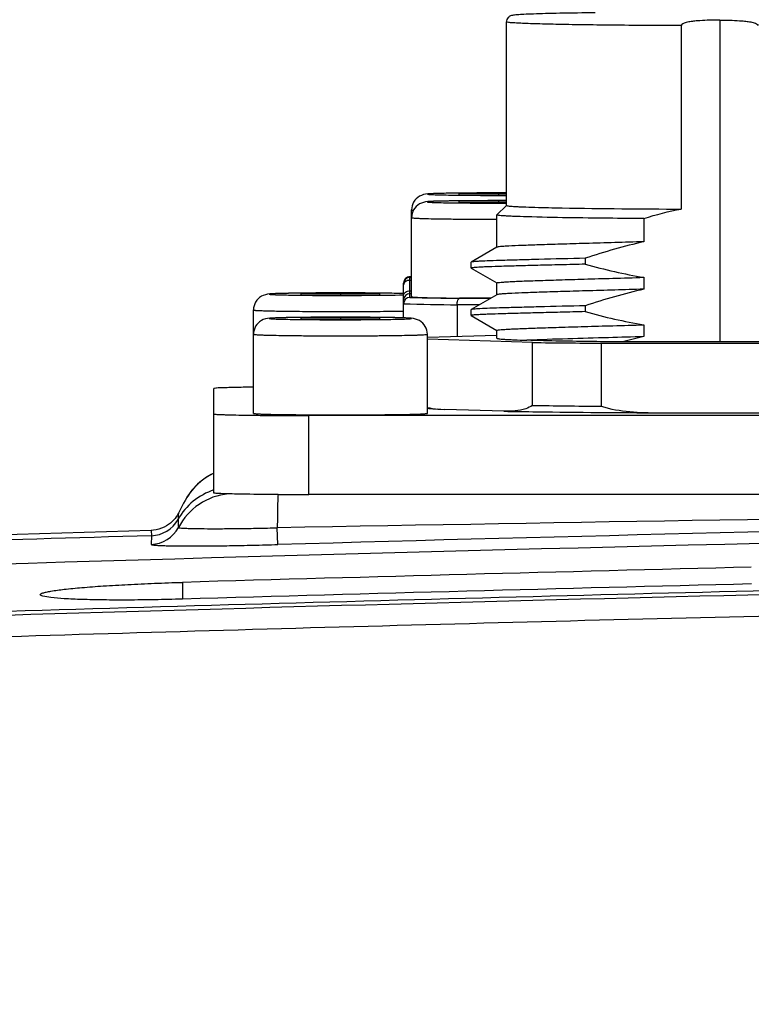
# Model space of a CAD drawing. Header units: millimetres. Extents: x 5828 to 6704, y 123 to 421.
# Tile 101 of 256: x 6384.15 to 6385.3, y 277.18 to 278.73. Entities that reach past the tile are written whole.
import ezdxf

# ---------------------------------------------------------------- set-up
doc = ezdxf.new("R2010")
doc.units = ezdxf.units.MM
doc.layers.add('外形图', color=7, linetype='Continuous')
doc.layers.add('尺寸标注', color=7, linetype='Continuous')
doc.styles.add('微软雅黑', font='msyh.ttc', dxfattribs={"height": 1.5})
doc.dimstyles.new('尺寸标注_1_20比例', dxfattribs={"dimtxt": 1.5, "dimasz": 1.25, "dimexe": 0.5, "dimexo": 0.4, "dimgap": 0.5, "dimtad": 1, "dimdec": 1, "dimlfac": 20, "dimdsep": 46, "dimtxsty": '微软雅黑', "dimcen": 0.09, "dimadec": 0, "dimazin": 0, "dimtp": 0.01, "dimtm": 0.01, "dimtfac": 1, "dimtdec": 1, "dimtofl": 0, "dimtmove": 0, "dimatfit": 3, "dimfxl": 1, "dimtolj": 1, "dimarcsym": 0})

# ---------------------------------------------------------------- blocks, each defined once
blk = doc.blocks.new('*D1082')
at = {"layer": 'Defpoints', "color": 0}
for p in [(6409.4545, 284.8229), (6409.4545, 280.4069), (6378.7066, 275.3693)]:
    blk.add_point(p, dxfattribs=at)
at = {"layer": '尺寸标注', "color": 0, "lineweight": -2}
for p, q in [((6378.7066, 275.7693), (6378.7066, 285.3229)), ((6409.4545, 280.8069), (6409.4545, 285.3229)), ((6379.9566, 284.8229), (6408.2045, 284.8229))]:
    blk.add_line(p, q, dxfattribs=at)
at = {"layer": '尺寸标注', "color": 0}
for points in [[(6379.9566, 285.0312), (6379.9566, 284.6146), (6378.7066, 284.8229)], [(6408.2045, 284.6146), (6408.2045, 285.0312), (6409.4545, 284.8229)]]:
    blk.add_solid(points, dxfattribs=at)
at = {"layer": '尺寸标注', "color": 0, "insert": (6394.0805, 286.0945), "char_height": 1.5, "attachment_point": 5, "style": '微软雅黑'}
blk.add_mtext('\\A1;\\A1;{\\fAlibaba PuHuiTi 3.0 55 Regular|b0|i0|c134|p18;615}', dxfattribs=at)

msp = doc.modelspace()

# ---------------------------------------------------------------- linework, layer by layer
at = {"layer": '外形图', "linetype": 'ByBlock'}
for p, q in [((6384.917, 278.4389), (6384.917, 278.7288)), ((6385.1936, 278.723), (6385.1936, 278.4331)), ((6385.2545, 278.7317), (6385.2545, 278.2231)), ((6384.9045, 278.4579), (6384.842, 278.4573)), ((6384.842, 278.4573), (6384.842, 278.456)), ((6384.842, 278.456), (6384.9045, 278.4554)), ((6384.9045, 278.4579), (6384.9045, 278.4554)), ((6384.917, 278.4578), (6384.9045, 278.4579)), ((6384.9045, 278.4554), (6384.917, 278.4555)), ((6384.9045, 278.4457), (6384.842, 278.4451)), ((6384.842, 278.4451), (6384.842, 278.4438)), ((6384.842, 278.4438), (6384.9045, 278.4432)), ((6384.917, 278.4389), (6384.902, 278.424)), ((6384.9045, 278.4457), (6384.9045, 278.4432)), ((6384.917, 278.4456), (6384.9045, 278.4457)), ((6384.9045, 278.4432), (6384.917, 278.4433)), ((6384.767, 278.2945), (6384.767, 278.4317)), ((6384.902, 278.4239), (6384.902, 278.424)), ((6384.902, 278.3728), (6384.902, 278.4239)), ((6385.1345, 278.4181), (6385.1345, 278.3814)), ((6384.902, 278.3727), (6384.8615, 278.3493)), ((6384.9021, 278.3728), (6384.902, 278.3727)), ((6384.8615, 278.3493), (6384.8614, 278.3492)), ((6384.8614, 278.3398), (6384.8614, 278.3492)), ((6385.0419, 278.3553), (6385.0419, 278.346)), ((6384.8614, 278.3398), (6384.8615, 278.3397)), ((6384.8615, 278.3397), (6384.902, 278.3163)), ((6384.7545, 278.2611), (6384.7545, 278.3161)), ((6384.7645, 278.3261), (6384.7641, 278.3261)), ((6384.7645, 278.2934), (6384.7645, 278.3261)), ((6384.767, 278.3261), (6384.7645, 278.3261)), ((6384.7645, 278.325), (6384.767, 278.325)), ((6384.767, 278.3204), (6384.7645, 278.3204)), ((6384.902, 278.2978), (6384.902, 278.3163)), ((6385.1345, 278.3252), (6385.1345, 278.3064)), ((6384.6545, 278.2998), (6384.592, 278.2992)), ((6384.592, 278.2992), (6384.592, 278.2979)), ((6384.592, 278.2979), (6384.6545, 278.2973)), ((6384.6545, 278.2998), (6384.6545, 278.2973)), ((6384.717, 278.2992), (6384.6545, 278.2998)), ((6384.6545, 278.2973), (6384.717, 278.2979)), ((6384.717, 278.2979), (6384.717, 278.2992)), ((6384.7645, 278.304), (6384.767, 278.304)), ((6384.7645, 278.2994), (6384.767, 278.2994)), ((6384.902, 278.2977), (6384.8615, 278.2743)), ((6384.9021, 278.2978), (6384.902, 278.2977)), ((6384.8392, 278.2819), (6384.8392, 278.232)), ((6384.8746, 278.2819), (6384.8392, 278.2819)), ((6384.8922, 278.292), (6384.8428, 278.292)), ((6384.517, 278.1102), (6384.517, 278.2736)), ((6384.8615, 278.2743), (6384.8614, 278.2742)), ((6384.8614, 278.2648), (6384.8614, 278.2742)), ((6385.0419, 278.2803), (6385.0419, 278.271)), ((6384.6545, 278.2614), (6384.592, 278.2608)), ((6384.592, 278.2608), (6384.592, 278.2595)), ((6384.592, 278.2595), (6384.6545, 278.2589)), ((6384.6545, 278.2614), (6384.6545, 278.2589)), ((6384.717, 278.2608), (6384.6545, 278.2614)), ((6384.6545, 278.2589), (6384.717, 278.2595)), ((6384.717, 278.2595), (6384.717, 278.2608)), ((6384.8614, 278.2648), (6384.8615, 278.2647)), ((6384.8615, 278.2647), (6384.902, 278.2413)), ((6384.792, 278.1102), (6384.792, 278.2352)), ((6384.902, 278.2289), (6384.902, 278.2413)), ((6385.1345, 278.2502), (6385.1345, 278.2315)), ((6384.792, 278.2306), (6384.902, 278.2339)), ((6384.9585, 278.2221), (6384.792, 278.2272)), ((6384.9585, 278.1226), (6384.9585, 278.2221)), ((6385.067, 278.221), (6385.067, 278.1215)), ((6385.067, 278.221), (6385.442, 278.221)), ((6385.452, 278.2231), (6385.1006, 278.2231)), ((6384.4545, 277.9843), (6384.4545, 278.1494)), ((6384.8134, 278.1166), (6384.8196, 278.1163)), ((6384.9128, 278.1135), (6384.8196, 278.1163)), ((6384.9141, 278.1135), (6384.9128, 278.1135)), ((6385.1588, 278.1111), (6385.1601, 278.1111)), ((6385.1601, 278.1111), (6385.3488, 278.1111)), ((6384.6045, 277.9817), (6384.6045, 278.1067)), ((6385.9045, 278.1067), (6384.6045, 278.1067)), ((6385.9045, 277.9817), (6384.6045, 277.9817)), ((6384.3553, 277.9253), (6384.3555, 277.9168)), ((6384.5554, 277.9028), (6384.5546, 277.9293)), ((6384.3555, 277.9168), (6384.3554, 277.9031)), ((6384.4045, 277.8431), (6384.4045, 277.8166))]:
    msp.add_line(p, q, dxfattribs=at)
for points in [[(6384.7641, 278.3261), (6384.7628, 278.326), (6384.7616, 278.3257), (6384.7604, 278.3252), (6384.7593, 278.3246), (6384.7582, 278.3239), (6384.7573, 278.323), (6384.7565, 278.3221), (6384.7558, 278.321), (6384.7552, 278.3199), (6384.7548, 278.3186), (6384.7546, 278.3174), (6384.7545, 278.3161)], [(6384.4545, 278.0158), (6384.4533, 278.0153), (6384.4503, 278.0137), (6384.4472, 278.012), (6384.4441, 278.0102), (6384.4409, 278.0081), (6384.4378, 278.0059), (6384.4347, 278.0035), (6384.4316, 278.0009), (6384.4285, 277.9982), (6384.4254, 277.9952), (6384.4225, 277.992), (6384.4195, 277.9886), (6384.4167, 277.985), (6384.414, 277.9811), (6384.4114, 277.9771), (6384.4088, 277.9725)], [(6384.4088, 277.9724), (6384.4065, 277.9682), (6384.402, 277.9599), (6384.3985, 277.9527)], [(6384.3985, 277.9527), (6384.3974, 277.9507), (6384.3962, 277.9486), (6384.3947, 277.9464), (6384.393, 277.9441), (6384.3909, 277.9417), (6384.3886, 277.9393), (6384.3859, 277.9368), (6384.3828, 277.9345), (6384.3794, 277.9323), (6384.3757, 277.9302), (6384.3717, 277.9285), (6384.3674, 277.9271), (6384.3631, 277.9261), (6384.3587, 277.9255), (6384.3553, 277.9253)], [(6384.3553, 277.9253), (6384.1073, 277.9179), (6383.6879, 277.9046), (6383.5975, 277.9015)]]:
    msp.add_lwpolyline(points, dxfattribs=at)
for centre, radius, start, end in [((6384.9047, 272.4985), 5.9601, 89.88172, 90.60325), ((6384.9047, 272.4863), 5.9601, 89.88172, 90.60325), ((6384.7645, 278.3161), 0.01, 90.0153, 179.9858), ((6384.7645, 278.315), 0.01, 89.9956, 179.9957), ((6384.6545, 272.5055), 5.7951, 89.38161, 90.61845), ((6384.7645, 278.2894), 0.01, 89.9956, 179.9955), ((6384.7646, 278.2833), 0.0101, 90.4331, 179.9196), ((6385.0363, 292.0056), 13.7252, 268.8234, 269.1769), ((6385.0389, 291.7747), 13.4841, 268.83378, 269.16652), ((6384.6545, 272.4671), 5.7951, 89.38161, 90.61845), ((6385.2012, 296.9277), 18.7071, 269.25659, 269.5888), ((6385.3159, 277.4228), 0.8288, 102.6408, 105.0525), ((6384.823, 278.2895), 0.1731, 264.8259, 266.8012), ((6385.1675, 293.8435), 15.7222, 269.23825, 269.42854), ((6385.2095, 297.8939), 19.7729, 269.42409, 269.58709), ((6384.4851, 277.8939), 0.1, 107.8374, 150.9222), ((6384.4868, 277.8834), 0.1, 95.4868, 152.3379), ((6384.6043, 286.2738), 8.2921, 269.66597, 270.00143), ((6384.354, 277.9668), 0.05, 271.6673, 330.9212), ((6390.2459, -28.448), 306.4301, 90.802305, 91.064206), ((6384.354, 277.9531), 0.05, 271.6636, 332.3244), ((6390.3171, 72.128), 205.8555, 91.214078, 91.603882), ((6389.5858, 98.2586), 179.7344, 91.667578, 91.898324), ((6390.078, 81.1386), 196.7863, 91.389992, 91.652126), ((6390.0778, 81.1416), 196.7568, 91.390117, 91.652291)]:
    msp.add_arc(centre, radius, start, end, dxfattribs=at)
for points, knots in [([(6385.0575, 278.7434), (6385.0389, 278.7431), (6385.0127, 278.7427), (6384.9801, 278.742), (6384.9612, 278.7414), (6384.9462, 278.7408), (6384.9363, 278.7402), (6384.9303, 278.7397), (6384.9268, 278.7393), (6384.9232, 278.7384), (6384.9187, 278.7355), (6384.917, 278.7314), (6384.917, 278.7288)], [0, 0, 0, 0, 0.381584, 0.537761, 0.66797, 0.770616, 0.844929, 0.871828, 0.893363, 0.917679, 0.947683, 1, 1, 1, 1]), ([(6385.1936, 278.723), (6385.1748, 278.7231), (6385.1384, 278.7232), (6385.086, 278.7237), (6385.0386, 278.7242), (6384.9978, 278.7249), (6384.9684, 278.7256), (6384.9491, 278.7263), (6384.9379, 278.7267), (6384.9293, 278.7273), (6384.9226, 278.7276), (6384.9196, 278.7283), (6384.917, 278.7284), (6384.917, 278.7288)], [0, 0, 0, 0, 0.203914, 0.395082, 0.567754, 0.716738, 0.837557, 0.886235, 0.926586, 0.958311, 0.98118, 0.995049, 1, 1, 1, 1]), ([(6385.2545, 278.7317), (6385.2492, 278.7317), (6385.2388, 278.7316), (6385.2257, 278.7311), (6385.2152, 278.7302), (6385.2075, 278.7293), (6385.2009, 278.7278), (6385.1963, 278.7262), (6385.1936, 278.7243), (6385.1936, 278.723)], [0, 0, 0, 0, 0.250524, 0.501035, 0.626293, 0.751537, 0.876705, 0.939296, 1, 1, 1, 1]), ([(6385.2545, 278.7317), (6385.2597, 278.7317), (6385.2702, 278.7316), (6385.2833, 278.7311), (6385.2938, 278.7302), (6385.3015, 278.7293), (6385.3081, 278.7278), (6385.3127, 278.7262), (6385.3153, 278.7243), (6385.3153, 278.723)], [0, 0, 0, 0, 0.250524, 0.501035, 0.626293, 0.751538, 0.876705, 0.939297, 1, 1, 1, 1]), ([(6384.7927, 278.457), (6384.7881, 278.4566), (6384.7791, 278.4546), (6384.7693, 278.4448), (6384.767, 278.436), (6384.767, 278.4317)], [0, 0, 0, 0, 0.346305, 0.671206, 1, 1, 1, 1]), ([(6384.917, 278.4586), (6384.9091, 278.4586), (6384.8936, 278.4586), (6384.8708, 278.4585), (6384.8495, 278.4584), (6384.8306, 278.4582), (6384.8168, 278.4579), (6384.8076, 278.4577), (6384.8021, 278.4575), (6384.798, 278.4573), (6384.7947, 278.4572), (6384.7933, 278.4568), (6384.792, 278.4569), (6384.792, 278.4567)], [0, 0, 0, 0, 0.188778, 0.37365, 0.546473, 0.699637, 0.826397, 0.878081, 0.921179, 0.955219, 0.979832, 0.994767, 1, 1, 1, 1]), ([(6384.792, 278.4567), (6384.792, 278.4564), (6384.7933, 278.4565), (6384.7947, 278.4561), (6384.798, 278.4561), (6384.8021, 278.4558), (6384.8076, 278.4557), (6384.8168, 278.4554), (6384.8306, 278.4552), (6384.8495, 278.4549), (6384.8708, 278.4548), (6384.8936, 278.4547), (6384.9091, 278.4547), (6384.917, 278.4547)], [0, 0, 0, 0, 0.005233, 0.020168, 0.044781, 0.078821, 0.121919, 0.173603, 0.300363, 0.453527, 0.62635, 0.811222, 1, 1, 1, 1]), ([(6384.8419, 278.4583), (6384.8316, 278.4582), (6384.8152, 278.4579), (6384.7987, 278.4575), (6384.7927, 278.457)], [0, 0, 0, 0, 0.628141, 1, 1, 1, 1]), ([(6384.7927, 278.4448), (6384.7881, 278.4444), (6384.7791, 278.4424), (6384.7693, 278.4325), (6384.767, 278.4238), (6384.767, 278.4194)], [0, 0, 0, 0, 0.346305, 0.671206, 1, 1, 1, 1]), ([(6384.917, 278.4464), (6384.9091, 278.4464), (6384.8936, 278.4464), (6384.8708, 278.4463), (6384.8495, 278.4462), (6384.8306, 278.4459), (6384.8168, 278.4457), (6384.8076, 278.4454), (6384.8021, 278.4453), (6384.798, 278.4451), (6384.7947, 278.445), (6384.7933, 278.4446), (6384.792, 278.4447), (6384.792, 278.4444)], [0, 0, 0, 0, 0.188778, 0.37365, 0.546473, 0.699637, 0.826397, 0.878081, 0.921179, 0.955219, 0.979832, 0.994767, 1, 1, 1, 1]), ([(6384.792, 278.4444), (6384.792, 278.4442), (6384.7933, 278.4443), (6384.7947, 278.4439), (6384.798, 278.4438), (6384.8021, 278.4436), (6384.8076, 278.4434), (6384.8168, 278.4432), (6384.8306, 278.4429), (6384.8495, 278.4427), (6384.8708, 278.4426), (6384.8936, 278.4425), (6384.9091, 278.4425), (6384.917, 278.4425)], [0, 0, 0, 0, 0.005233, 0.020168, 0.044781, 0.078821, 0.121919, 0.173603, 0.300363, 0.453527, 0.62635, 0.811222, 1, 1, 1, 1]), ([(6384.8419, 278.4461), (6384.8316, 278.446), (6384.8152, 278.4457), (6384.7987, 278.4453), (6384.7927, 278.4448)], [0, 0, 0, 0, 0.628141, 1, 1, 1, 1]), ([(6384.917, 278.4389), (6384.917, 278.4386), (6384.9184, 278.4384), (6384.9202, 278.438), (6384.924, 278.4377), (6384.9289, 278.4373), (6384.9354, 278.4369), (6384.9466, 278.4364), (6384.9557, 278.4361), (6384.9622, 278.4359)], [0, 0, 0, 0, 0.018033, 0.066444, 0.146108, 0.256852, 0.398264, 0.569756, 1, 1, 1, 1]), ([(6384.767, 278.4317), (6384.767, 278.4314), (6384.7685, 278.4315), (6384.7691, 278.4312), (6384.7698, 278.4312)], [0, 0, 0, 0, 0.259962, 1, 1, 1, 1]), ([(6384.9492, 278.4208), (6384.9424, 278.421), (6384.9329, 278.4213), (6384.9212, 278.4218), (6384.9145, 278.4222), (6384.9093, 278.4226), (6384.9053, 278.4229), (6384.9035, 278.4233), (6384.902, 278.4236), (6384.902, 278.4239)], [0, 0, 0, 0, 0.430244, 0.601736, 0.743148, 0.853892, 0.933556, 0.981967, 1, 1, 1, 1]), ([(6384.9622, 278.4359), (6384.9766, 278.4355), (6385.0537, 278.4338), (6385.1308, 278.4333), (6385.1936, 278.4331)], [0, 0, 0, 0, 0.186127, 1, 1, 1, 1]), ([(6384.767, 278.4194), (6384.767, 278.4192), (6384.7683, 278.4192), (6384.7698, 278.4189), (6384.7733, 278.4188), (6384.7776, 278.4185), (6384.7833, 278.4183), (6384.793, 278.418), (6384.8076, 278.4177), (6384.8278, 278.4174), (6384.8508, 278.4172), (6384.8759, 278.4171), (6384.8932, 278.4171), (6384.902, 278.417)], [0, 0, 0, 0, 0.005089, 0.019511, 0.043289, 0.076222, 0.118009, 0.168261, 0.292201, 0.443398, 0.616181, 0.804066, 1, 1, 1, 1]), ([(6385.1345, 278.4181), (6385.1159, 278.4182), (6385.0541, 278.4187), (6384.9923, 278.4195), (6384.9492, 278.4208)], [0, 0, 0, 0, 0.301483, 1, 1, 1, 1]), ([(6385.1345, 278.3814), (6385.1038, 278.3805), (6385.0598, 278.3793), (6385.0046, 278.3776), (6384.9709, 278.3766), (6384.9436, 278.3756), (6384.925, 278.3748), (6384.9138, 278.3741), (6384.9082, 278.3738), (6384.9045, 278.3733), (6384.9026, 278.3731), (6384.9021, 278.3728)], [0, 0, 0, 0, 0.396809, 0.566827, 0.712727, 0.831266, 0.91981, 0.9522, 0.976421, 0.992357, 1, 1, 1, 1]), ([(6385.0419, 278.346), (6385.0287, 278.3456), (6385.0037, 278.345), (6384.9682, 278.3441), (6384.9373, 278.3433), (6384.9113, 278.3426), (6384.8928, 278.3419), (6384.8809, 278.3415), (6384.8741, 278.3411), (6384.8689, 278.3408), (6384.8648, 278.3406), (6384.8629, 278.3401), (6384.8614, 278.3401), (6384.8614, 278.3398)], [0, 0, 0, 0, 0.218912, 0.416067, 0.588402, 0.733231, 0.848306, 0.894109, 0.931842, 0.961364, 0.982569, 0.995404, 1, 1, 1, 1]), ([(6385.0419, 278.3553), (6385.0173, 278.3547), (6384.9826, 278.3539), (6384.9391, 278.3527), (6384.9133, 278.352), (6384.8925, 278.3513), (6384.8785, 278.3508), (6384.8701, 278.3503), (6384.8659, 278.35), (6384.8633, 278.3496), (6384.8619, 278.3495), (6384.8615, 278.3493)], [0, 0, 0, 0, 0.408114, 0.57817, 0.722069, 0.83767, 0.92326, 0.954392, 0.977592, 0.992787, 1, 1, 1, 1]), ([(6384.7645, 278.3204), (6384.762, 278.3204), (6384.7575, 278.3196), (6384.7545, 278.3154), (6384.7545, 278.3135)], [0, 0, 0, 0, 0.562669, 1, 1, 1, 1]), ([(6384.902, 278.3164), (6384.902, 278.3167), (6384.9041, 278.3169), (6384.9065, 278.3174), (6384.912, 278.3177), (6384.919, 278.3182), (6384.9281, 278.3187), (6384.9439, 278.3194), (6384.9682, 278.3202), (6385.0021, 278.3213), (6385.0419, 278.3225), (6385.0867, 278.3238), (6385.1181, 278.3247), (6385.1345, 278.3252)], [0, 0, 0, 0, 0.00482, 0.018208, 0.040287, 0.070963, 0.110068, 0.157377, 0.275464, 0.422483, 0.595011, 0.789023, 1, 1, 1, 1]), ([(6384.5427, 278.2989), (6384.5381, 278.2985), (6384.5291, 278.2965), (6384.5193, 278.2867), (6384.517, 278.2779), (6384.517, 278.2736)], [0, 0, 0, 0, 0.346305, 0.671206, 1, 1, 1, 1]), ([(6384.7546, 278.2994), (6384.7368, 278.3), (6384.7071, 278.3003), (6384.6649, 278.3005), (6384.6345, 278.3005), (6384.6107, 278.3004), (6384.5943, 278.3002), (6384.5796, 278.3), (6384.5669, 278.2998), (6384.5567, 278.2995), (6384.5498, 278.2993), (6384.5458, 278.299), (6384.5437, 278.2989), (6384.5428, 278.2987), (6384.542, 278.2987), (6384.542, 278.2985)], [0, 0, 0, 0, 0.250287, 0.419819, 0.594947, 0.67855, 0.756391, 0.826313, 0.886378, 0.934924, 0.970609, 0.983309, 0.992459, 0.998009, 1, 1, 1, 1]), ([(6384.542, 278.2985), (6384.542, 278.2984), (6384.5428, 278.2984), (6384.5437, 278.2982), (6384.5458, 278.2981), (6384.5498, 278.2978), (6384.5567, 278.2976), (6384.5669, 278.2973), (6384.5795, 278.2971), (6384.5943, 278.2969), (6384.6106, 278.2967), (6384.6345, 278.2966), (6384.6648, 278.2966), (6384.707, 278.2968), (6384.7368, 278.297), (6384.7545, 278.2976)], [0, 0, 0, 0, 0.00199, 0.007537, 0.016684, 0.029378, 0.065048, 0.113573, 0.173614, 0.243511, 0.321327, 0.404908, 0.580009, 0.74955, 1, 1, 1, 1]), ([(6384.5919, 278.3002), (6384.5816, 278.3001), (6384.5652, 278.2998), (6384.5487, 278.2994), (6384.5427, 278.2989)], [0, 0, 0, 0, 0.628141, 1, 1, 1, 1]), ([(6384.7546, 278.2995), (6384.7521, 278.2995), (6384.7396, 278.2999), (6384.7271, 278.3001), (6384.717, 278.3002)], [0, 0, 0, 0, 0.199103, 1, 1, 1, 1]), ([(6384.7545, 278.297), (6384.7545, 278.2989), (6384.7575, 278.3031), (6384.762, 278.304), (6384.7645, 278.304)], [0, 0, 0, 0, 0.437331, 1, 1, 1, 1]), ([(6385.1345, 278.3064), (6385.1038, 278.3055), (6385.0598, 278.3043), (6385.0046, 278.3026), (6384.9709, 278.3016), (6384.9436, 278.3006), (6384.925, 278.2998), (6384.9138, 278.2991), (6384.9082, 278.2988), (6384.9045, 278.2983), (6384.9026, 278.2981), (6384.9021, 278.2978)], [0, 0, 0, 0, 0.396809, 0.566827, 0.712727, 0.831266, 0.91981, 0.9522, 0.976421, 0.992357, 1, 1, 1, 1]), ([(6384.767, 278.2945), (6384.767, 278.2943), (6384.7682, 278.2943), (6384.7696, 278.2939), (6384.7727, 278.2938), (6384.7767, 278.2936), (6384.7818, 278.2934), (6384.7907, 278.2931), (6384.8042, 278.2928), (6384.8228, 278.2925), (6384.8442, 278.2923), (6384.8677, 278.2921), (6384.8839, 278.2921), (6384.8922, 278.2921)], [0, 0, 0, 0, 0.005023, 0.019192, 0.042556, 0.074939, 0.116073, 0.16561, 0.288135, 0.438334, 0.611075, 0.800455, 1, 1, 1, 1]), ([(6384.8392, 278.2819), (6384.8392, 278.2843), (6384.8394, 278.2876), (6384.8415, 278.292), (6384.8428, 278.292)], [0, 0, 0, 0, 0.653534, 1, 1, 1, 1]), ([(6384.517, 278.2736), (6384.517, 278.2734), (6384.5178, 278.2733), (6384.5187, 278.2731), (6384.5207, 278.273), (6384.5246, 278.2727), (6384.5314, 278.2725), (6384.5416, 278.2722), (6384.5542, 278.2719), (6384.5691, 278.2717), (6384.5858, 278.2715), (6384.6108, 278.2713), (6384.6438, 278.2711), (6384.6834, 278.2712), (6384.7204, 278.2714), (6384.7438, 278.2717), (6384.7545, 278.2719)], [0, 0, 0, 0, 0.001774, 0.006644, 0.014668, 0.025816, 0.057233, 0.100213, 0.153808, 0.216833, 0.287889, 0.365402, 0.532818, 0.704313, 0.864758, 1, 1, 1, 1]), ([(6385.0419, 278.271), (6385.0287, 278.2706), (6385.0037, 278.27), (6384.9682, 278.2691), (6384.9373, 278.2683), (6384.9113, 278.2676), (6384.8928, 278.267), (6384.8809, 278.2665), (6384.8741, 278.2662), (6384.8689, 278.2658), (6384.8648, 278.2656), (6384.8629, 278.2652), (6384.8614, 278.2651), (6384.8614, 278.2648)], [0, 0, 0, 0, 0.218912, 0.416067, 0.588402, 0.733231, 0.848306, 0.894109, 0.931842, 0.961364, 0.982569, 0.995404, 1, 1, 1, 1]), ([(6385.0419, 278.2803), (6385.0173, 278.2797), (6384.9826, 278.2789), (6384.9391, 278.2777), (6384.9133, 278.277), (6384.8925, 278.2763), (6384.8785, 278.2758), (6384.8701, 278.2753), (6384.8659, 278.275), (6384.8633, 278.2747), (6384.8619, 278.2745), (6384.8615, 278.2743)], [0, 0, 0, 0, 0.408114, 0.57817, 0.722069, 0.83767, 0.92326, 0.954392, 0.977592, 0.992787, 1, 1, 1, 1]), ([(6384.5427, 278.2605), (6384.5381, 278.2601), (6384.5291, 278.2581), (6384.5193, 278.2483), (6384.517, 278.2395), (6384.517, 278.2352)], [0, 0, 0, 0, 0.346305, 0.671206, 1, 1, 1, 1]), ([(6384.767, 278.2602), (6384.767, 278.2603), (6384.7659, 278.2603), (6384.7646, 278.2606), (6384.7617, 278.2607), (6384.7581, 278.2609), (6384.7534, 278.2611), (6384.7453, 278.2613), (6384.733, 278.2616), (6384.7162, 278.2618), (6384.697, 278.262), (6384.6762, 278.2621), (6384.6545, 278.2621), (6384.6328, 278.2621), (6384.612, 278.262), (6384.5928, 278.2618), (6384.576, 278.2616), (6384.5637, 278.2613), (6384.5556, 278.2611), (6384.5509, 278.2609), (6384.5472, 278.2607), (6384.5444, 278.2606), (6384.5431, 278.2603), (6384.542, 278.2603), (6384.542, 278.2602)], [0, 0, 0, 0, 0.002554, 0.009799, 0.021743, 0.038283, 0.059264, 0.084485, 0.146644, 0.222375, 0.308771, 0.402513, 0.5, 0.597487, 0.691229, 0.777625, 0.853356, 0.915515, 0.940736, 0.961717, 0.978257, 0.990201, 0.997446, 1, 1, 1, 1]), ([(6384.542, 278.2602), (6384.542, 278.26), (6384.5431, 278.26), (6384.5444, 278.2597), (6384.5472, 278.2596), (6384.5509, 278.2594), (6384.5556, 278.2592), (6384.5637, 278.259), (6384.576, 278.2587), (6384.5928, 278.2585), (6384.612, 278.2583), (6384.6328, 278.2582), (6384.6545, 278.2582), (6384.6762, 278.2582), (6384.697, 278.2583), (6384.7162, 278.2585), (6384.733, 278.2587), (6384.7453, 278.259), (6384.7534, 278.2592), (6384.7581, 278.2594), (6384.7617, 278.2596), (6384.7646, 278.2597), (6384.7659, 278.26), (6384.767, 278.26), (6384.767, 278.2602)], [0, 0, 0, 0, 0.002554, 0.009799, 0.021743, 0.038283, 0.059264, 0.084485, 0.146644, 0.222375, 0.308771, 0.402513, 0.5, 0.597487, 0.691229, 0.777625, 0.853356, 0.915515, 0.940736, 0.961717, 0.978257, 0.990201, 0.997446, 1, 1, 1, 1]), ([(6384.5919, 278.2618), (6384.5816, 278.2617), (6384.5652, 278.2614), (6384.5487, 278.261), (6384.5427, 278.2605)], [0, 0, 0, 0, 0.628141, 1, 1, 1, 1]), ([(6384.7665, 278.2605), (6384.7604, 278.261), (6384.7439, 278.2614), (6384.7274, 278.2617), (6384.717, 278.2618)], [0, 0, 0, 0, 0.370922, 1, 1, 1, 1]), ([(6384.792, 278.2352), (6384.792, 278.2395), (6384.7897, 278.2482), (6384.78, 278.258), (6384.771, 278.2601), (6384.7665, 278.2605)], [0, 0, 0, 0, 0.327149, 0.650675, 1, 1, 1, 1]), ([(6384.517, 278.2352), (6384.517, 278.2349), (6384.5183, 278.2349), (6384.5199, 278.2346), (6384.5234, 278.2345), (6384.5278, 278.2342), (6384.5336, 278.234), (6384.5435, 278.2337), (6384.5585, 278.2334), (6384.5791, 278.2331), (6384.6025, 278.2329), (6384.628, 278.2328), (6384.6545, 278.2327), (6384.681, 278.2328), (6384.7064, 278.2329), (6384.7299, 278.2331), (6384.7505, 278.2334), (6384.7654, 278.2337), (6384.7754, 278.234), (6384.7811, 278.2342), (6384.7856, 278.2345), (6384.7891, 278.2346), (6384.7906, 278.2349), (6384.792, 278.2349), (6384.792, 278.2352)], [0, 0, 0, 0, 0.002554, 0.009799, 0.021743, 0.038283, 0.059264, 0.084486, 0.146644, 0.222375, 0.308771, 0.402513, 0.5, 0.597487, 0.691229, 0.777625, 0.853356, 0.915514, 0.940736, 0.961717, 0.978257, 0.990201, 0.997446, 1, 1, 1, 1]), ([(6384.902, 278.2414), (6384.902, 278.2418), (6384.9041, 278.2419), (6384.9065, 278.2425), (6384.912, 278.2428), (6384.919, 278.2432), (6384.9281, 278.2437), (6384.9439, 278.2444), (6384.9682, 278.2452), (6385.0021, 278.2463), (6385.0419, 278.2475), (6385.0867, 278.2488), (6385.1181, 278.2497), (6385.1345, 278.2502)], [0, 0, 0, 0, 0.00482, 0.018208, 0.040287, 0.070963, 0.110068, 0.157377, 0.275464, 0.422483, 0.59501, 0.789023, 1, 1, 1, 1]), ([(6384.902, 278.2289), (6384.902, 278.2286), (6384.9035, 278.2284), (6384.9053, 278.228), (6384.9093, 278.2276), (6384.9145, 278.2272), (6384.9212, 278.2269), (6384.9329, 278.2263), (6384.9425, 278.226), (6384.9493, 278.2258)], [0, 0, 0, 0, 0.01803, 0.066443, 0.146108, 0.256855, 0.398269, 0.569762, 1, 1, 1, 1]), ([(6385.1345, 278.2315), (6385.1159, 278.2309), (6385.0542, 278.2291), (6384.9924, 278.2274), (6384.9493, 278.2258)], [0, 0, 0, 0, 0.301448, 1, 1, 1, 1]), ([(6385.1006, 278.2231), (6385.0852, 278.2232), (6385.0347, 278.2238), (6384.9843, 278.2246), (6384.9493, 278.2258)], [0, 0, 0, 0, 0.306105, 1, 1, 1, 1]), ([(6384.517, 278.1516), (6384.5083, 278.1515), (6384.4959, 278.1513), (6384.4806, 278.1509), (6384.4716, 278.1507), (6384.4646, 278.1503), (6384.4591, 278.1503), (6384.4567, 278.1496), (6384.4545, 278.1498), (6384.4545, 278.1494)], [0, 0, 0, 0, 0.41804, 0.590255, 0.734601, 0.849063, 0.932059, 0.98248, 1, 1, 1, 1]), ([(6384.792, 278.1185), (6384.7936, 278.1182), (6384.8007, 278.1174), (6384.8078, 278.1169), (6384.8134, 278.1166)], [0, 0, 0, 0, 0.222381, 1, 1, 1, 1]), ([(6384.9128, 278.1136), (6384.9303, 278.1132), (6385.0127, 278.1119), (6385.0952, 278.1113), (6385.1601, 278.1111)], [0, 0, 0, 0, 0.212406, 1, 1, 1, 1]), ([(6384.9128, 278.1135), (6384.9304, 278.1132), (6385.0128, 278.1119), (6385.0953, 278.1113), (6385.1601, 278.1111)], [0, 0, 0, 0, 0.212974, 1, 1, 1, 1]), ([(6384.9585, 278.1226), (6384.9551, 278.1205), (6384.941, 278.1142), (6384.9253, 278.1134), (6384.9141, 278.1135)], [0, 0, 0, 0, 0.262282, 1, 1, 1, 1]), ([(6385.067, 278.1215), (6385.0817, 278.1167), (6385.1125, 278.112), (6385.1433, 278.1111), (6385.1588, 278.1111)], [0, 0, 0, 0, 0.499598, 1, 1, 1, 1]), ([(6384.4545, 278.1093), (6384.4545, 278.109), (6384.456, 278.1091), (6384.4577, 278.1087), (6384.4615, 278.1085), (6384.4663, 278.1083), (6384.4726, 278.1081), (6384.4835, 278.1077), (6384.4998, 278.1074), (6384.5222, 278.1071), (6384.5478, 278.1069), (6384.5756, 278.1067), (6384.5947, 278.1067), (6384.6045, 278.1067)], [0, 0, 0, 0, 0.005107, 0.019597, 0.043486, 0.076566, 0.118528, 0.168971, 0.293288, 0.44475, 0.617541, 0.805025, 1, 1, 1, 1]), ([(6384.517, 278.1102), (6384.517, 278.1099), (6384.5183, 278.11), (6384.5199, 278.1096), (6384.5234, 278.1095), (6384.5278, 278.1092), (6384.5336, 278.109), (6384.5435, 278.1087), (6384.5585, 278.1084), (6384.5791, 278.1082), (6384.6025, 278.1079), (6384.628, 278.1078), (6384.6545, 278.1078), (6384.681, 278.1078), (6384.7064, 278.1079), (6384.7299, 278.1082), (6384.7505, 278.1084), (6384.7654, 278.1087), (6384.7754, 278.109), (6384.7811, 278.1092), (6384.7856, 278.1095), (6384.7891, 278.1096), (6384.7906, 278.11), (6384.792, 278.1099), (6384.792, 278.1102)], [0, 0, 0, 0, 0.002554, 0.009799, 0.021743, 0.038283, 0.059264, 0.084486, 0.146644, 0.222375, 0.308771, 0.402513, 0.5, 0.597487, 0.691229, 0.777625, 0.853356, 0.915514, 0.940736, 0.961717, 0.978257, 0.990201, 0.997446, 1, 1, 1, 1]), ([(6384.4867, 277.9827), (6384.4821, 277.9828), (6384.4742, 277.983), (6384.4649, 277.9833), (6384.4596, 277.9837), (6384.4568, 277.9838), (6384.4555, 277.9841), (6384.4545, 277.9841), (6384.4545, 277.9843)], [0, 0, 0, 0, 0.427222, 0.741303, 0.853086, 0.933629, 0.982479, 1, 1, 1, 1]), ([(6384.5559, 277.9818), (6384.5494, 277.9819), (6384.5263, 277.9821), (6384.5032, 277.9823), (6384.4867, 277.9827)], [0, 0, 0, 0, 0.285633, 1, 1, 1, 1]), ([(6384.5559, 277.9819), (6384.5556, 277.9801), (6384.5555, 277.9747), (6384.555, 277.9639), (6384.5548, 277.9481), (6384.5547, 277.936), (6384.5546, 277.9293)], [0, 0, 0, 0, 0.099938, 0.309384, 0.615637, 1, 1, 1, 1]), ([(6384.3991, 277.954), (6384.3985, 277.9527), (6384.3979, 277.9488), (6384.3977, 277.9449), (6384.3977, 277.9425)], [0, 0, 0, 0, 0.373916, 1, 1, 1, 1]), ([(6384.3977, 277.9425), (6384.3977, 277.9416), (6384.3978, 277.9374), (6384.398, 277.9332), (6384.3982, 277.9299)], [0, 0, 0, 0, 0.217607, 1, 1, 1, 1]), ([(6384.3982, 277.9299), (6384.3982, 277.9296), (6384.3997, 277.9294), (6384.4016, 277.929), (6384.4055, 277.9288), (6384.4106, 277.9285), (6384.4172, 277.9283), (6384.4285, 277.928), (6384.4455, 277.9279), (6384.4689, 277.9279), (6384.4956, 277.9282), (6384.5245, 277.9286), (6384.5445, 277.929), (6384.5546, 277.9293)], [0, 0, 0, 0, 0.005476, 0.020082, 0.044022, 0.077121, 0.119083, 0.169513, 0.293772, 0.445142, 0.617807, 0.805148, 1, 1, 1, 1]), ([(6384.3554, 277.9031), (6384.3554, 277.9027), (6384.3573, 277.9024), (6384.3597, 277.902), (6384.3647, 277.9016), (6384.3712, 277.9013), (6384.3796, 277.901), (6384.394, 277.9007), (6384.4158, 277.9006), (6384.4457, 277.9007), (6384.4799, 277.9011), (6384.5169, 277.9018), (6384.5424, 277.9025), (6384.5554, 277.9028)], [0, 0, 0, 0, 0.005477, 0.020046, 0.043957, 0.077039, 0.118996, 0.169431, 0.293725, 0.445142, 0.617847, 0.805196, 1, 1, 1, 1]), ([(6388.9515, 277.8902), (6388.3799, 277.8842), (6387.2366, 277.8696), (6385.8077, 277.8421), (6384.6647, 277.8132), (6383.8076, 277.7877), (6382.9506, 277.7581), (6382.0937, 277.7239), (6381.3799, 277.6913), (6380.8089, 277.6627), (6380.3807, 277.6398), (6379.9527, 277.6156), (6379.5247, 277.59), (6379.1681, 277.5672), (6378.8829, 277.5486), (6378.6691, 277.5334), (6378.455, 277.5205), (6378.2431, 277.4857), (6378.0356, 277.4309), (6377.8344, 277.3562), (6377.6413, 277.2623), (6377.3975, 277.1129), (6377.1216, 276.8829), (6376.8503, 276.5482), (6376.582, 276.0426), (6376.4387, 275.3268), (6376.5791, 274.6104), (6376.8454, 274.1037), (6377.1153, 273.7679), (6377.3903, 273.5367), (6377.6335, 273.3864), (6377.8261, 273.2917), (6378.027, 273.2162), (6378.2343, 273.1606), (6378.4461, 273.1248), (6378.6601, 273.1114), (6378.874, 273.0965), (6379.1592, 273.0778), (6379.5158, 273.055), (6379.9438, 273.0293), (6380.3718, 273.0051), (6380.8, 272.9822), (6381.3709, 272.9535), (6382.0848, 272.9209), (6382.9416, 272.8867), (6383.7986, 272.857), (6384.6558, 272.8314), (6385.7988, 272.8025), (6387.2277, 272.775), (6388.371, 272.7603), (6388.9426, 272.7543)], [0, 0, 0, 0, 0.062536, 0.125072, 0.15634, 0.187608, 0.218876, 0.250144, 0.281412, 0.297046, 0.31268, 0.328314, 0.343948, 0.359582, 0.367399, 0.375216, 0.383032, 0.390847, 0.398661, 0.406475, 0.414289, 0.422103, 0.437713, 0.453322, 0.46893, 0.5, 0.53107, 0.546679, 0.562288, 0.577897, 0.585711, 0.593525, 0.601339, 0.609153, 0.616968, 0.624784, 0.632601, 0.640418, 0.656052, 0.671686, 0.68732, 0.702954, 0.718588, 0.749856, 0.781124, 0.812392, 0.84366, 0.874928, 0.937464, 1, 1, 1, 1]), ([(6388.3979, 277.8791), (6388.1965, 277.8756), (6387.7934, 277.8702), (6386.9871, 277.8581), (6385.9791, 277.8395), (6384.7696, 277.8106), (6383.5604, 277.7742), (6382.3514, 277.7294), (6381.1428, 277.675), (6379.9348, 277.61), (6379.1298, 277.5595), (6378.7275, 277.5317)], [0, 0, 0, 0, 0.062464, 0.124966, 0.249971, 0.374976, 0.499981, 0.624986, 0.74999, 0.874995, 1, 1, 1, 1]), ([(6388.402, 277.8453), (6388.1582, 277.8411), (6387.6705, 277.8344), (6386.939, 277.823), (6386.2073, 277.8095), (6385.2318, 277.7883), (6384.0126, 277.7555), (6383.0375, 277.7213), (6382.55, 277.7019)], [0, 0, 0, 0, 0.124947, 0.249954, 0.374962, 0.49997, 0.749985, 1, 1, 1, 1]), ([(6384.1795, 277.8237), (6384.1795, 277.8242), (6384.1812, 277.8255), (6384.1844, 277.8266), (6384.1899, 277.828), (6384.201, 277.83), (6384.2198, 277.8325), (6384.2474, 277.8351), (6384.281, 277.8376), (6384.3195, 277.8398), (6384.3611, 277.8417), (6384.3898, 277.8427), (6384.4045, 277.8431)], [0, 0, 0, 0, 0.007567, 0.023084, 0.047536, 0.080922, 0.173428, 0.297366, 0.448098, 0.619909, 0.806251, 1, 1, 1, 1]), ([(6384.4045, 277.8166), (6384.3899, 277.8161), (6384.3612, 277.8155), (6384.3195, 277.815), (6384.2811, 277.8152), (6384.2474, 277.8158), (6384.2197, 277.817), (6384.1993, 277.8185), (6384.1867, 277.8204), (6384.1812, 277.8219), (6384.1795, 277.8231), (6384.1795, 277.8237)], [0, 0, 0, 0, 0.194176, 0.380886, 0.552964, 0.703816, 0.827692, 0.919945, 0.977334, 0.992609, 1, 1, 1, 1])]:
    msp.add_open_spline(points, degree=3, knots=knots, dxfattribs=at)
for points in [[(6385.1345, 278.4181), (6385.1538, 278.4245), (6385.1736, 278.4296), (6385.1936, 278.4331)], [(6385.1345, 278.3814), (6385.1032, 278.3744), (6385.0723, 278.3655), (6385.0419, 278.3553)], [(6385.0419, 278.346), (6385.0723, 278.3374), (6385.1033, 278.3302), (6385.1345, 278.3252)], [(6385.1345, 278.3064), (6385.1032, 278.2994), (6385.0723, 278.2905), (6385.0419, 278.2803)], [(6385.0419, 278.271), (6385.0723, 278.2624), (6385.1033, 278.2552), (6385.1345, 278.2502)], [(6384.792, 278.1195), (6384.7971, 278.1183), (6384.8022, 278.1175), (6384.8074, 278.117)], [(6384.4545, 278.0158), (6384.4355, 278.0069), (6384.4187, 277.991), (6384.4088, 277.9725)], [(6390.3664, 277.9775), (6387.8916, 277.96), (6385.4164, 277.9243), (6382.9432, 277.8321)]]:
    msp.add_open_spline(points, degree=3, dxfattribs=at)

# ---------------------------------------------------------------- dimensions: what is measured, and where the dimension line sits
at = {"layer": '尺寸标注'}
dim = msp.add_linear_dim(base=(6409.4545, 284.8229), p1=(6378.7066, 275.3693), p2=(6409.4545, 280.4069), text='\\A1;{\\fAlibaba PuHuiTi 3.0 55 Regular|b0|i0|c134|p18;<>}', dimstyle='尺寸标注_1_20比例', dxfattribs=at)
dim.commit()
dim.dimension.update_dxf_attribs({"geometry": '*D1082', "text_midpoint": (6394.0805, 286.0945)})

doc.saveas('drawing.dxf')
